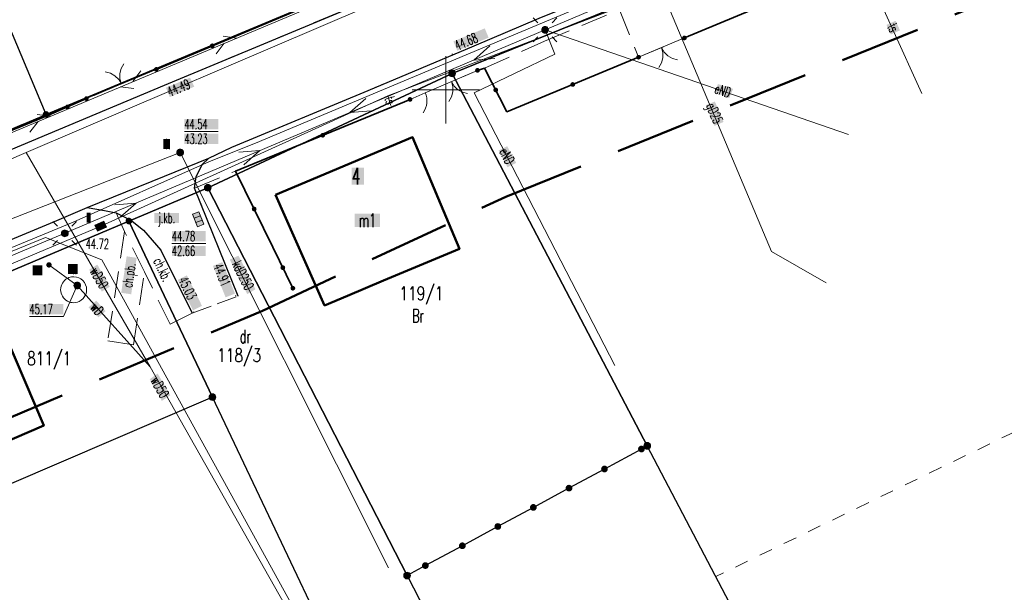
# Model space of a CAD drawing. Header units: millimetres. Extents: x 5507581 to 5508583, y 5765457 to 5766184.
# Tile 17 of 59: x 5507918 to 5507992, y 5765663 to 5765705. Entities that reach past the tile are written whole.
import ezdxf
from ezdxf.enums import TextEntityAlignment as Align

# ---------------------------------------------------------------- set-up
doc = ezdxf.new("R2010")
doc.units = ezdxf.units.MM
for name, pattern in [('PRZER1-1', [2, 1, -1]), ('PRZER2-1', [3, 2, -1]), ('PRZER3-1', [2, 1.5, -0.5]), ('Przerywana 42 __ __ __ __ __ __ __ __ __ __', [3, 2, -1])]:
    doc.linetypes.add(name, pattern=pattern)
doc.layers.get('0').update_dxf_attribs({"lineweight": 18})
for name, color, linetype, lineweight in [('EGDE', 122, 'Continuous', 18), ('EGDE_O', 7, 'Continuous', 18), ('EGPG', 7, 'Continuous', 18), ('GEPADR_O', 7, 'Continuous', 18), ('GUPPRZ_O', 7, 'Continuous', 18), ('OTBU', 7, 'Continuous', 50), ('OTBU_O', 7, 'Continuous', 50), ('OTKC', 7, 'Continuous', 30), ('OTKC_O', 7, 'Continuous', 18), ('OTKJ', 7, 'Continuous', 30), ('OTKJ_O', 7, 'Continuous', 18), ('OTKK', 7, 'Continuous', 30), ('OTOB', 7, 'Continuous', 18), ('OTOF', 7, 'Continuous', 18), ('OTOO', 7, 'Continuous', 35), ('OTRS', 7, 'Continuous', 13), ('OTRS_O', 7, 'Continuous', 13), ('Ramka sekcyjna', 7, 'Continuous', 18), ('SUEO', 7, 'Continuous', 18), ('SUPK', 7, 'Continuous', 18), ('SUPW', 7, 'Continuous', 18), ('SUPW_O', 7, 'Continuous', 18), ('ZAKRES', 24, 'Przerywana 42 __ __ __ __ __ __ __ __ __ __', 50)]:
    doc.layers.add(name, color=color, linetype=linetype, lineweight=lineweight)
for name, color, linetype, lineweight, true_color in [('EGKK', 7, 'Continuous', 18, 0x24bc24), ('EGUG', 7, 'Continuous', 18, 0x008000), ('EGUG_O', 7, 'Continuous', 18, 0x008000), ('SUEP', 1, 'Continuous', 18, 0xff0000), ('SUEP_O', 1, 'Continuous', 18, 0xff0000), ('SUGP', 7, 'Continuous', 18, 0xbfbf00), ('SUGP_O', 7, 'Continuous', 18, 0xbfbf00), ('SUKK', 7, 'Continuous', 18, 0x803300), ('SUKP', 7, 'Continuous', 18, 0x803300), ('SUKP_O', 7, 'Continuous', 18, 0x803300), ('SUKS', 7, 'Continuous', 18, 0x803300), ('SUKS_O', 7, 'Continuous', 18, 0x803300), ('SUTP', 7, 'Continuous', 18, 0xff9100), ('SUTP_O', 7, 'Continuous', 18, 0xff9100), ('SUWP', 5, 'Continuous', 18, 0x0000ff), ('SUWP_O', 5, 'Continuous', 18, 0x0000ff), ('SUWW', 5, 'Continuous', 18, 0x0000ff), ('SUWW_O', 5, 'Continuous', 18, 0x0000ff)]:
    doc.layers.add(name, color=color, linetype=linetype, lineweight=lineweight, true_color=true_color)
doc.styles.add('opisy', font='romans.shx', dxfattribs={"width": 0.6})

# ---------------------------------------------------------------- blocks, each defined once
blk = doc.blocks.new('D_GSPWPS1')
blk.add_hatch(color=0).paths.add_polyline_path([(-0.045, 0), (-0.043467, -0.011647), (-0.038971, -0.0225), (-0.03182, -0.03182), (-0.0225, -0.038971), (-0.011647, -0.043467), (0, -0.045), (0.011647, -0.043467), (0.0225, -0.038971), (0.03182, -0.03182), (0.038971, -0.0225), (0.043467, -0.011647), (0.045, 0), (0.043467, 0.011647), (0.038971, 0.0225), (0.03182, 0.03182), (0.0225, 0.038971), (0.011647, 0.043467), (0, 0.045), (-0.011647, 0.043467), (-0.0225, 0.038971), (-0.03182, 0.03182), (-0.038971, 0.0225), (-0.043467, 0.011647)])
blk = doc.blocks.new('D_SUEP1')
at = {"color": 0}
blk.add_lwpolyline([(-0.75, -0.5), (0.75, 0), (-0.75, 0.5)], dxfattribs=at)
blk = doc.blocks.new('D_SUTP1')
at = {"color": 0}
for points in [[(-0.0675, 0), (-0.9325, -0.5)], [(0.9325, 0), (0.0675, 0.5)]]:
    blk.add_lwpolyline(points, dxfattribs=at)
blk = doc.blocks.new('D_GUPELA2')
blk.add_hatch(color=0).paths.add_polyline_path([(-0.001087, 0.044987), (0.011881, 0.043403), (0.021281, 0.03965), (0.030065, 0.033482), (0.038133, 0.023893), (0.043117, 0.012881), (0.044986, 0.001113), (0.044323, -0.007777), (0.040557, -0.019497), (0.033417, -0.030138), (0.024849, -0.037517), (0.013788, -0.042836), (0.002013, -0.044955), (-0.00982, -0.043916), (-0.020466, -0.040077), (-0.029541, -0.033946), (-0.036867, -0.025804), (-0.04187, -0.01649), (-0.04461, -0.005909), (-0.044532, 0.006476), (-0.041285, 0.017903), (-0.034764, 0.028574), (-0.024479, 0.03776), (-0.013449, 0.042943)])
at = {"color": 0}
for points in [[(-0.883883, 0.883883), (-0.53033, 0.53033)], [(0.883883, 0.883883), (0.53033, 0.53033)], [(-0.883883, -0.883883), (-0.53033, -0.53033)], [(0.883883, -0.883883), (0.53033, -0.53033)]]:
    blk.add_lwpolyline(points, dxfattribs=at)
blk = doc.blocks.new('D_GUPKSD1_1')
at = {"true_color": 0xffffff}
blk.add_hatch(color=7, dxfattribs=at).paths.add_polyline_path([(-0.25, 0), (-0.241481, -0.064705), (-0.216506, -0.125), (-0.176777, -0.176777), (-0.125, -0.216506), (-0.064705, -0.241481), (0, -0.25), (0.064705, -0.241481), (0.125, -0.216506), (0.176777, -0.176777), (0.216506, -0.125), (0.241481, -0.064705), (0.25, 0), (0.241481, 0.064705), (0.216506, 0.125), (0.176777, 0.176777), (0.125, 0.216506), (0.064705, 0.241481), (0, 0.25), (-0.064705, 0.241481), (-0.125, 0.216506), (-0.176777, 0.176777), (-0.216506, 0.125), (-0.241481, 0.064705)])
at = {"color": 0}
blk.add_lwpolyline([(0, 0.25), (0.064705, 0.241481), (0.125, 0.216506), (0.176777, 0.176777), (0.216506, 0.125), (0.241481, 0.064705), (0.25, 0), (0.241481, -0.064705), (0.216506, -0.125), (0.176777, -0.176777), (0.125, -0.216506), (0.064705, -0.241481), (0, -0.25), (-0.064705, -0.241481), (-0.125, -0.216506), (-0.176777, -0.176777), (-0.216506, -0.125), (-0.241481, -0.064705), (-0.25, 0), (-0.241481, 0.064705), (-0.216506, 0.125), (-0.176777, 0.176777), (-0.125, 0.216506), (-0.064705, 0.241481)], close=True, dxfattribs=at)
blk = doc.blocks.new('D_GUPKKS1')
at = {"true_color": 0xffffff}
blk.add_hatch(color=7, dxfattribs=at).paths.add_polyline_path([(-0.5, 0.25), (-0.5, -0.25), (0.5, -0.25), (0.5, 0.25)])
at = {"color": 0}
blk.add_lwpolyline([(0.5, -0.25), (-0.5, -0.25), (-0.5, 0.25), (0.5, 0.25)], close=True, dxfattribs=at)
for points in [[(-0.175, -0.25), (-0.175, 0.25)], [(0.175, -0.25), (0.175, 0.25)]]:
    blk.add_lwpolyline(points, dxfattribs=at)
blk = doc.blocks.new('D_GUPWZA1')
blk.add_hatch(color=0).paths.add_polyline_path([(-0.2, 0), (-0.193185, -0.051764), (-0.173205, -0.1), (-0.141421, -0.141421), (-0.1, -0.173205), (-0.051764, -0.193185), (0, -0.2), (0.051764, -0.193185), (0.1, -0.173205), (0.141421, -0.141421), (0.173205, -0.1), (0.193185, -0.051764), (0.2, 0), (0.193185, 0.051764), (0.173205, 0.1), (0.141421, 0.141421), (0.1, 0.173205), (0.051764, 0.193185), (0, 0.2), (-0.051764, 0.193185), (-0.1, 0.173205), (-0.141421, 0.141421), (-0.173205, 0.1), (-0.193185, 0.051764)])
blk = doc.blocks.new('D_GUPELA1')
at = {"true_color": 0xffffff}
blk.add_hatch(color=7, dxfattribs=at).paths.add_polyline_path([(-0.25, 0), (-0.241481, -0.064705), (-0.216506, -0.125), (-0.176777, -0.176777), (-0.125, -0.216506), (-0.064705, -0.241481), (0, -0.25), (0.064705, -0.241481), (0.125, -0.216506), (0.176777, -0.176777), (0.216506, -0.125), (0.241481, -0.064705), (0.25, 0), (0.241481, 0.064705), (0.216506, 0.125), (0.176777, 0.176777), (0.125, 0.216506), (0.064705, 0.241481), (0, 0.25), (-0.064705, 0.241481), (-0.125, 0.216506), (-0.176777, 0.176777), (-0.216506, 0.125), (-0.241481, 0.064705)])
at = {"color": 0}
blk.add_lwpolyline([(0, 0.25), (0.064705, 0.241481), (0.125, 0.216506), (0.176777, 0.176777), (0.216506, 0.125), (0.241481, 0.064705), (0.25, 0), (0.241481, -0.064705), (0.216506, -0.125), (0.176777, -0.176777), (0.125, -0.216506), (0.064705, -0.241481), (0, -0.25), (-0.064705, -0.241481), (-0.125, -0.216506), (-0.176777, -0.176777), (-0.216506, -0.125), (-0.241481, -0.064705), (-0.25, 0), (-0.241481, 0.064705), (-0.216506, 0.125), (-0.176777, 0.176777), (-0.125, 0.216506), (-0.064705, 0.241481)], close=True, dxfattribs=at)
blk = doc.blocks.new('D_GUPIWZ1_1')
at = {"true_color": 0xffffff}
blk.add_hatch(color=7, dxfattribs=at).paths.add_polyline_path([(-0.25, 0), (-0.241481, -0.064705), (-0.216506, -0.125), (-0.176777, -0.176777), (-0.125, -0.216506), (-0.064705, -0.241481), (0, -0.25), (0.064705, -0.241481), (0.125, -0.216506), (0.176777, -0.176777), (0.216506, -0.125), (0.241481, -0.064705), (0.25, 0), (0.241481, 0.064705), (0.216506, 0.125), (0.176777, 0.176777), (0.125, 0.216506), (0.064705, 0.241481), (0, 0.25), (-0.064705, 0.241481), (-0.125, 0.216506), (-0.176777, 0.176777), (-0.216506, 0.125), (-0.241481, 0.064705)])
at = {"color": 0}
blk.add_lwpolyline([(0, 0.25), (0.064705, 0.241481), (0.125, 0.216506), (0.176777, 0.176777), (0.216506, 0.125), (0.241481, 0.064705), (0.25, 0), (0.241481, -0.064705), (0.216506, -0.125), (0.176777, -0.176777), (0.125, -0.216506), (0.064705, -0.241481), (0, -0.25), (-0.064705, -0.241481), (-0.125, -0.216506), (-0.176777, -0.176777), (-0.216506, -0.125), (-0.241481, -0.064705), (-0.25, 0), (-0.241481, 0.064705), (-0.216506, 0.125), (-0.176777, 0.176777), (-0.125, 0.216506), (-0.064705, 0.241481)], close=True, dxfattribs=at)
blk = doc.blocks.new('D_GUPIWZ1_3')
at = {"true_color": 0xffffff}
blk.add_hatch(color=7, dxfattribs=at).paths.add_polyline_path([(0.375, 0.25), (-0.375, 0.25), (-0.375, -0.25), (0.375, -0.25)])
at = {"color": 0}
blk.add_lwpolyline([(0.375, -0.25), (-0.375, -0.25), (-0.375, 0.25), (0.375, 0.25)], close=True, dxfattribs=at)
blk = doc.blocks.new('D_KOLO')
blk.add_hatch(color=0).paths.add_polyline_path([(-0.175, 0), (-0.169037, -0.045293), (-0.151554, -0.0875), (-0.123744, -0.123744), (-0.0875, -0.151554), (-0.045293, -0.169037), (0, -0.175), (0.045293, -0.169037), (0.0875, -0.151554), (0.123744, -0.123744), (0.151554, -0.0875), (0.169037, -0.045293), (0.175, 0), (0.169037, 0.045293), (0.151554, 0.0875), (0.123744, 0.123744), (0.0875, 0.151554), (0.045293, 0.169037), (0, 0.175), (-0.045293, 0.169037), (-0.0875, 0.151554), (-0.123744, 0.123744), (-0.151554, 0.0875), (-0.169037, 0.045293)])
blk = doc.blocks.new('D_GSLKOG1')
blk.add_hatch(color=0).paths.add_polyline_path([(-0.175, 0), (-0.169037, -0.045293), (-0.151554, -0.0875), (-0.123744, -0.123744), (-0.0875, -0.151554), (-0.045293, -0.169037), (0, -0.175), (0.045293, -0.169037), (0.0875, -0.151554), (0.123744, -0.123744), (0.151554, -0.0875), (0.169037, -0.045293), (0.175, 0), (0.169037, 0.045293), (0.151554, 0.0875), (0.123744, 0.123744), (0.0875, 0.151554), (0.045293, 0.169037), (0, 0.175), (-0.045293, 0.169037), (-0.0875, 0.151554), (-0.123744, 0.123744), (-0.151554, 0.0875), (-0.169037, 0.045293)])
blk = doc.blocks.new('D_GSLKBR1')
at = {"color": 0}
for points in [[(1.299038, 0.75), (1.06066, 0.43934), (0.75, 0.200962), (0.388229, 0.051111), (0, 0)], [(0, 0), (0.388229, -0.051111), (0.75, -0.200962), (1.06066, -0.43934), (1.299038, -0.75)]]:
    blk.add_lwpolyline(points, dxfattribs=at)
blk = doc.blocks.new('D_GSLKFU1')
at = {"color": 0}
blk.add_lwpolyline([(0, 0), (-0.012833, -0.195789), (-0.051111, -0.388229), (-0.114181, -0.574025), (-0.200962, -0.75), (-0.30997, -0.913142), (-0.43934, -1.06066), (-0.586858, -1.19003), (-0.75, -1.299038)], dxfattribs=at)
blk = doc.blocks.new('D_GEPPGD1_1')
at = {"true_color": 0xffffff}
blk.add_hatch(color=7, dxfattribs=at).paths.add_polyline_path([(0, -0.25), (0.077254, -0.237764), (0.146946, -0.202254), (0.202254, -0.146946), (0.237764, -0.077254), (0.25, 0), (0.237764, 0.077254), (0.202254, 0.146946), (0.146946, 0.202254), (0.077254, 0.237764), (0, 0.25), (-0.077254, 0.237764), (-0.146946, 0.202254), (-0.202254, 0.146946), (-0.237764, 0.077254), (-0.25, 0), (-0.237764, -0.077254), (-0.202254, -0.146946), (-0.146946, -0.202254), (-0.077254, -0.237764)])
at = {"color": 0}
blk.add_lwpolyline([(0, 0.25), (0.077254, 0.237764), (0.146946, 0.202254), (0.202254, 0.146946), (0.237764, 0.077254), (0.25, 0), (0.237764, -0.077254), (0.202254, -0.146946), (0.146946, -0.202254), (0.077254, -0.237764), (0, -0.25), (-0.077254, -0.237764), (-0.146946, -0.202254), (-0.202254, -0.146946), (-0.237764, -0.077254), (-0.25, 0), (-0.237764, 0.077254), (-0.202254, 0.146946), (-0.146946, 0.202254), (-0.077254, 0.237764)], close=True, dxfattribs=at)
blk = doc.blocks.new('D_GEPPGD1_2')
at = {"true_color": 0xffffff}
blk.add_hatch(color=7, dxfattribs=at).paths.add_polyline_path([(0, -0.25), (0.077254, -0.237764), (0.146946, -0.202254), (0.202254, -0.146946), (0.237764, -0.077254), (0.25, 0), (0.237764, 0.077254), (0.202254, 0.146946), (0.146946, 0.202254), (0.077254, 0.237764), (0, 0.25), (-0.077254, 0.237764), (-0.146946, 0.202254), (-0.202254, 0.146946), (-0.237764, 0.077254), (-0.25, 0), (-0.237764, -0.077254), (-0.202254, -0.146946), (-0.146946, -0.202254), (-0.077254, -0.237764)])
blk.add_hatch(color=0).paths.add_polyline_path([(0, -0.045), (0.013906, -0.042798), (0.02645, -0.036406), (0.036406, -0.02645), (0.042798, -0.013906), (0.045, 0), (0.042798, 0.013906), (0.036406, 0.02645), (0.02645, 0.036406), (0.013906, 0.042798), (0, 0.045), (-0.013906, 0.042798), (-0.02645, 0.036406), (-0.036406, 0.02645), (-0.042798, 0.013906), (-0.045, 0), (-0.042798, -0.013906), (-0.036406, -0.02645), (-0.02645, -0.036406), (-0.013906, -0.042798)])

msp = doc.modelspace()

# ---------------------------------------------------------------- hatches: boundary and pattern name
at = {"layer": 'GEPADR_O', "true_color": 0xffffff}
msp.add_hatch(color=7, dxfattribs=at).paths.add_polyline_path([(5507943.009, 5765692.964), (5507943.009, 5765694.214), (5507943.929, 5765694.214), (5507943.929, 5765692.964)], flags=0)
at = {"layer": 'GUPPRZ_O', "true_color": 0xffffff}
for points in [[(5507930.566, 5765697.079), (5507930.566, 5765697.829), (5507933.086, 5765697.829), (5507933.086, 5765697.079)], [(5507930.566, 5765695.984), (5507930.566, 5765696.734), (5507933.086, 5765696.734), (5507933.086, 5765695.984)], [(5507929.639, 5765688.75), (5507929.639, 5765689.5), (5507932.159, 5765689.5), (5507932.159, 5765688.75)], [(5507929.639, 5765687.655), (5507929.639, 5765688.405), (5507932.159, 5765688.405), (5507932.159, 5765687.655)], [(5507919.055, 5765683.331), (5507919.055, 5765684.081), (5507921.575, 5765684.081), (5507921.575, 5765683.331)]]:
    msp.add_hatch(color=7, dxfattribs=at).paths.add_polyline_path(points, flags=0)
at = {"layer": 'OTBU_O', "true_color": 0xffffff}
msp.add_hatch(color=7, dxfattribs=at).paths.add_polyline_path([(5507943.23, 5765689.805), (5507943.23, 5765690.805), (5507945.11, 5765690.805), (5507945.11, 5765689.805)], flags=0)
at = {"layer": 'OTKC_O', "true_color": 0xffffff}
msp.add_hatch(color=7, dxfattribs=at).paths.add_polyline_path([(5507925.876, 5765684.921), (5507926.28, 5765687.631), (5507927.021, 5765687.52), (5507926.618, 5765684.81)], flags=0)
at = {"layer": 'OTKJ_O', "true_color": 0xffffff}
msp.add_hatch(color=7, dxfattribs=at).paths.add_polyline_path([(5507928.345, 5765690.105), (5507928.345, 5765690.855), (5507930.165, 5765690.855), (5507930.165, 5765690.105)], flags=0)
at = {"layer": 'OTRS_O', "true_color": 0xffffff}
for points in [[(5507950.564, 5765703.602), (5507952.89, 5765704.572), (5507953.179, 5765703.88), (5507950.853, 5765702.91)], [(5507932.694, 5765686.919), (5507933.39, 5765687.199), (5507934.33, 5765684.861), (5507933.634, 5765684.581)], [(5507930.085, 5765685.876), (5507930.756, 5765686.209), (5507931.877, 5765683.953), (5507931.206, 5765683.619)]]:
    msp.add_hatch(color=7, dxfattribs=at).paths.add_polyline_path(points, flags=0)
msp.add_hatch(color=7, dxfattribs=at).paths.add_polyline_path([(5507929.199, 5765700.159), (5507930.989, 5765700.908), (5507931.307, 5765700.238), (5507929.49, 5765699.468)])
at = {"layer": 'SUEP_O', "true_color": 0xffffff}
for points in [[(5507970.022, 5765699.807), (5507970.218, 5765700.436), (5507971.347, 5765700.076), (5507971.057, 5765699.39)], [(5507953.919, 5765695.492), (5507954.557, 5765695.814), (5507955.22, 5765694.574), (5507954.578, 5765694.25)]]:
    msp.add_hatch(color=7, dxfattribs=at).paths.add_polyline_path(points)
at = {"layer": 'SUGP_O', "true_color": 0xffffff}
msp.add_hatch(color=7, dxfattribs=at).paths.add_polyline_path([(5507969.318, 5765698.858), (5507969.992, 5765699.134), (5507970.634, 5765697.616), (5507969.964, 5765697.325)])
at = {"layer": 'SUKP_O', "true_color": 0xffffff}
msp.add_hatch(color=7, dxfattribs=at).paths.add_polyline_path([(5507933.948, 5765687.387), (5507934.596, 5765687.678), (5507935.858, 5765685.182), (5507935.233, 5765684.824)])
at = {"layer": 'SUKS_O', "true_color": 0xffffff}
msp.add_hatch(color=7, dxfattribs=at).paths.add_polyline_path([(5507929, 5765695.6), (5507929, 5765696.35), (5507929.5, 5765696.35), (5507929.5, 5765695.6)], flags=0)
at = {"layer": 'SUPW_O', "true_color": 0xffffff}
for points in [[(5507923.32, 5765690.12), (5507923.32, 5765690.87), (5507923.6, 5765690.87), (5507923.6, 5765690.12)], [(5507921.928, 5765686.311), (5507921.928, 5765687.061), (5507922.628, 5765687.061), (5507922.628, 5765686.311)]]:
    msp.add_hatch(color=7, dxfattribs=at).paths.add_polyline_path(points, flags=0)
at = {"layer": 'SUTP_O', "true_color": 0xffffff}
msp.add_hatch(color=7, dxfattribs=at).paths.add_polyline_path([(5507982.742, 5765704.824), (5507983.425, 5765705.134), (5507983.747, 5765704.424), (5507983.064, 5765704.114)], flags=0)
at = {"layer": 'SUWP_O', "true_color": 0xffffff}
for points in [[(5507923.494, 5765686.641), (5507924.099, 5765687.012), (5507925.022, 5765685.369), (5507924.438, 5765685.009)], [(5507923.446, 5765683.839), (5507924.03, 5765684.334), (5507924.712, 5765683.558), (5507924.181, 5765683.095)], [(5507928, 5765678.504), (5507928.579, 5765678.925), (5507929.524, 5765677.312), (5507928.896, 5765676.887)]]:
    msp.add_hatch(color=7, dxfattribs=at).paths.add_polyline_path(points)
at = {"layer": 'SUWW_O', "true_color": 0xffffff}
msp.add_hatch(color=7, dxfattribs=at).paths.add_polyline_path([(5507919.301, 5765686.221), (5507919.301, 5765686.971), (5507920.001, 5765686.971), (5507920.001, 5765686.221)], flags=0)

# ---------------------------------------------------------------- linework, layer by layer
at = {"layer": 'EGDE', "linetype": 'Continuous', "lineweight": 30}
for points in [[(5507920.29, 5765698.171), (5507896.949, 5765753.873), (5507870.401, 5765824.223), (5507860.559, 5765844.203), (5507818.51, 5765932.054), (5507862.036, 5765931.502), (5507931.255, 5765765.088), (5507933.607, 5765757.537), (5507944.022, 5765734.096), (5507945.598, 5765730.381), (5507948.881, 5765722.537), (5507952.223, 5765714.589), (5507953.412, 5765712.005)], [(5507896.829, 5765688.31), (5507920.29, 5765698.171), (5507896.949, 5765753.873), (5507873.173, 5765744.089)], [(5507950.459, 5765701.224), (5508006.216, 5765723.86), (5508041.603, 5765650.4), (5507991.509, 5765622.922), (5507964.969, 5765673.549)], [(5507932.308, 5765692.725), (5507950.459, 5765701.224), (5507964.969, 5765673.549), (5507964.534, 5765673.309), (5507961.787, 5765671.825), (5507959.149, 5765670.404), (5507956.501, 5765668.973), (5507953.863, 5765667.552), (5507951.225, 5765666.121), (5507948.478, 5765664.648), (5507947.115, 5765663.906)], [(5507926.444, 5765690.25), (5507932.308, 5765692.725), (5507947.115, 5765663.906), (5507973.585, 5765612.408), (5507967.78, 5765609.49), (5507961.404, 5765619.25), (5507957.231, 5765617.144), (5507955.763, 5765620.111), (5507944.181, 5765643.563), (5507945.756, 5765644.219), (5507946.106, 5765648.168), (5507946.163, 5765648.72), (5507932.656, 5765677.168)], [(5507904.381, 5765680.911), (5507926.444, 5765690.25), (5507932.656, 5765677.168), (5507910.151, 5765667.499)], [(5507864.657, 5765613.049), (5507946.106, 5765648.168), (5507946.163, 5765648.72), (5507932.656, 5765677.168), (5507910.151, 5765667.499), (5507904.381, 5765680.911), (5507857.75, 5765661.185), (5507864.64, 5765644.699), (5507852.949, 5765639.809), (5507856.961, 5765630.648), (5507870.213, 5765637.674), (5507871.615, 5765635.026), (5507858.164, 5765627.895)]]:
    msp.add_lwpolyline(points, close=True, dxfattribs=at)
msp.add_lwpolyline([(5508006.216, 5765723.86), (5507950.459, 5765701.224), (5507932.308, 5765692.725), (5507926.444, 5765690.25), (5507904.381, 5765680.911), (5507857.75, 5765661.185), (5507845.802, 5765656.13), (5507831.434, 5765650.189), (5507806.147, 5765639.736), (5507776.821, 5765621.728), (5507773.339, 5765619.588), (5507751.074, 5765598.621), (5507727.712, 5765612.759), (5507750.549, 5765623.636), (5507802.937, 5765650.145), (5507875.29, 5765681.864), (5507888.776, 5765687.465), (5507896.829, 5765688.31), (5507920.29, 5765698.171), (5507953.412, 5765712.005), (5507964.696, 5765716.775), (5507980.678, 5765723.444), (5507991.241, 5765727.818), (5508001.486, 5765732.084)], dxfattribs=at)
at = {"layer": 'EGKK', "color": 82, "linetype": 'PRZER3-1', "lineweight": 18, "true_color": 0x24bc24}
for points in [[(5507873.173, 5765744.089), (5507896.829, 5765688.31), (5507920.29, 5765698.171), (5507953.412, 5765712.005), (5507964.696, 5765716.775), (5507980.678, 5765723.444), (5507991.241, 5765727.818), (5508001.486, 5765732.084), (5508009.037, 5765735.198), (5508014.972, 5765737.665), (5508029.622, 5765743.973), (5508052.25, 5765753.495), (5508079.871, 5765765.153), (5508053.421, 5765823.446), (5508026.925, 5765812.371), (5508004.695, 5765802.381), (5507989.613, 5765796.951), (5507983.713, 5765795.051), (5507930.115, 5765767.827), (5507896.949, 5765753.873)], [(5507932.308, 5765692.725), (5507950.459, 5765701.224), (5507964.969, 5765673.549), (5507964.534, 5765673.309), (5507961.787, 5765671.825), (5507959.149, 5765670.404), (5507956.501, 5765668.973), (5507953.863, 5765667.552), (5507951.225, 5765666.121), (5507948.478, 5765664.648), (5507947.115, 5765663.906)]]:
    msp.add_lwpolyline(points, close=True, dxfattribs=at)
at = {"layer": 'EGUG', "color": 96, "linetype": 'PRZER1-1', "lineweight": 18, "true_color": 0x008000}
for points in [[(5507873.173, 5765744.089), (5507896.829, 5765688.31), (5507920.29, 5765698.171), (5507953.412, 5765712.005), (5507964.696, 5765716.775), (5507980.678, 5765723.444), (5507991.241, 5765727.818), (5508001.486, 5765732.084), (5508009.037, 5765735.198), (5508014.972, 5765737.665), (5508029.622, 5765743.973), (5508052.25, 5765753.495), (5508079.871, 5765765.153), (5508053.421, 5765823.446), (5508026.925, 5765812.371), (5508004.695, 5765802.381), (5507989.613, 5765796.951), (5507983.713, 5765795.051), (5507930.115, 5765767.827), (5507896.949, 5765753.873)], [(5507950.459, 5765701.224), (5508006.216, 5765723.86), (5508022.821, 5765689.389), (5507970.061, 5765663.836), (5507964.969, 5765673.549)], [(5507932.308, 5765692.725), (5507950.459, 5765701.224), (5507964.969, 5765673.549), (5507964.534, 5765673.309), (5507961.787, 5765671.825), (5507959.149, 5765670.404), (5507956.501, 5765668.973), (5507953.863, 5765667.552), (5507951.225, 5765666.121), (5507948.478, 5765664.648), (5507947.115, 5765663.906)], [(5507926.444, 5765690.25), (5507932.308, 5765692.725), (5507947.115, 5765663.906), (5507973.585, 5765612.408), (5507967.78, 5765609.49), (5507961.404, 5765619.25), (5507957.231, 5765617.144), (5507955.763, 5765620.111), (5507944.181, 5765643.563), (5507945.756, 5765644.219), (5507946.106, 5765648.168), (5507946.163, 5765648.72), (5507932.656, 5765677.168)], [(5507904.381, 5765680.911), (5507926.444, 5765690.25), (5507932.656, 5765677.168), (5507910.151, 5765667.499)]]:
    msp.add_lwpolyline(points, close=True, dxfattribs=at)
for points in [[(5508006.216, 5765723.86), (5507950.459, 5765701.224), (5507932.308, 5765692.725), (5507926.444, 5765690.25), (5507904.381, 5765680.911), (5507857.75, 5765661.185), (5507845.802, 5765656.13), (5507831.434, 5765650.189), (5507806.147, 5765639.736), (5507776.821, 5765621.728), (5507773.339, 5765619.588), (5507751.074, 5765598.621), (5507727.712, 5765612.759), (5507750.549, 5765623.636), (5507802.937, 5765650.145), (5507875.29, 5765681.864), (5507888.776, 5765687.465), (5507896.829, 5765688.31), (5507920.29, 5765698.171), (5507953.412, 5765712.005), (5507964.696, 5765716.775), (5507980.678, 5765723.444), (5507991.241, 5765727.818), (5508001.486, 5765732.084)], [(5507991.75, 5765566.94), (5507990.05, 5765569.95), (5507975.53, 5765595.73), (5507967.78, 5765609.49), (5507961.404, 5765619.25), (5507957.231, 5765617.144), (5507955.763, 5765620.111), (5507944.181, 5765643.563), (5507945.756, 5765644.219), (5507946.106, 5765648.168), (5507946.163, 5765648.72), (5507932.656, 5765677.168), (5507910.151, 5765667.499), (5507904.381, 5765680.911), (5507857.75, 5765661.185)]]:
    msp.add_lwpolyline(points, dxfattribs=at)
at = {"layer": 'GUPPRZ_O', "color": 36, "linetype": 'Continuous', "lineweight": 13, "true_color": 0x803300, "flags": 128}
for points in [[(5507930.566, 5765696.906), (5507933.086, 5765696.906)], [(5507929.639, 5765688.578), (5507932.159, 5765688.578)]]:
    msp.add_lwpolyline(points, dxfattribs=at)
at = {"layer": 'GUPPRZ_O', "color": 5, "linetype": 'Continuous', "lineweight": 13, "true_color": 0x0000ff, "flags": 128}
msp.add_lwpolyline([(5507922.61, 5765685.46), (5507921.575, 5765683.159), (5507919.055, 5765683.159)], dxfattribs=at)
at = {"layer": 'OTBU', "color": 7, "linetype": 'Continuous', "lineweight": 50}
for points in [[(5507937.332, 5765692.21), (5507947.527, 5765696.485), (5507951.008, 5765688.183), (5507945.371, 5765685.823), (5507942.696, 5765684.701), (5507940.992, 5765683.982)], [(5507910.914, 5765680.881), (5507916.57, 5765683.311), (5507920.121, 5765675.05), (5507914.475, 5765672.62)]]:
    msp.add_lwpolyline(points, close=True, dxfattribs=at)
at = {"layer": 'OTKC', "color": 7, "linetype": 'PRZER2-1', "lineweight": 18}
for points in [[(5507995.83, 5765729.51), (5507990.61, 5765727.39), (5507982.82, 5765724.15), (5507982.73, 5765724.29), (5507978.44, 5765722.51), (5507978.49, 5765722.34), (5507964.69, 5765716.6), (5507964.62, 5765716.74), (5507959.9, 5765714.75), (5507959.91, 5765714.59), (5507944.9, 5765708.35), (5507944.85, 5765708.43), (5507928.48, 5765701.52), (5507923.29, 5765699.35), (5507920.47, 5765698.11), (5507910.1, 5765693.86), (5507908.88, 5765693.33), (5507896.55, 5765688.13), (5507896.35, 5765688.26), (5507889.83, 5765686.52), (5507872.94, 5765679.42), (5507873.33, 5765678.44), (5507861.58, 5765673.48)], [(5507862.61, 5765672.51), (5507873.88, 5765677.29), (5507897.57, 5765687.16), (5507910.58, 5765692.59), (5507929.1, 5765700.35), (5507945.35, 5765707.13), (5507965.18, 5765715.4), (5507983.24, 5765722.91), (5507991.12, 5765726.17), (5507996.1, 5765728.3)], [(5507993.55, 5765720.6), (5507986.07, 5765717.53), (5507977.82, 5765714.07), (5507962.2, 5765707.49), (5507956.94, 5765705.32), (5507952.11, 5765703.27), (5507944.22, 5765699.96), (5507934.1, 5765695.73), (5507932.38, 5765694.93), (5507931.9, 5765694.45), (5507931.44, 5765693.53), (5507931.33, 5765692.7), (5507934.37, 5765693.97), (5507947.34, 5765699.29), (5507948.47, 5765699.79), (5507952.35, 5765701.45), (5507952.88, 5765701.61), (5507957.33, 5765703.62), (5507962.9, 5765705.95), (5507964.32, 5765702.43), (5507967.73, 5765703.86), (5507992.51, 5765714.17)]]:
    msp.add_lwpolyline(points, dxfattribs=at)
for points in [[(5507929.51, 5765682.58), (5507927.6, 5765686.48), (5507926.12, 5765689.48), (5507925.51, 5765690.86), (5507926.09, 5765690.56), (5507926.56, 5765690.35), (5507927.54, 5765689.57), (5507928.82, 5765688.08), (5507931.14, 5765683.41)], [(5507926.12, 5765689.48), (5507924.88, 5765681.34), (5507926.79, 5765681.05), (5507927.6, 5765686.48)]]:
    msp.add_lwpolyline(points, close=True, dxfattribs=at)
at = {"layer": 'OTKJ', "color": 7, "linetype": 'PRZER3-1', "lineweight": 18}
for points in [[(5507853.7, 5765668.76), (5507862.61, 5765672.51), (5507873.88, 5765677.29), (5507897.57, 5765687.16), (5507910.58, 5765692.59), (5507929.1, 5765700.35), (5507945.35, 5765707.13), (5507965.18, 5765715.4), (5507983.24, 5765722.91), (5507991.12, 5765726.17), (5507996.1, 5765728.3), (5508025.34, 5765740.56), (5508061.02, 5765755.46), (5508079.48, 5765763.19), (5508079.84, 5765763.41), (5508080.08, 5765763.86), (5508080.12, 5765764.73), (5508080.08, 5765765.18), (5508080.94, 5765766.8)], [(5507993.55, 5765720.6), (5507986.07, 5765717.53), (5507977.82, 5765714.07), (5507962.2, 5765707.49), (5507956.94, 5765705.32), (5507952.11, 5765703.27), (5507944.22, 5765699.96), (5507934.1, 5765695.73), (5507932.38, 5765694.93), (5507929.1, 5765693.58), (5507923.35, 5765691.26), (5507920.91, 5765690.21), (5507895.51, 5765679.63), (5507882.75, 5765674.29), (5507863.96, 5765666.42), (5507862.54, 5765665.81), (5507854.46, 5765662.43), (5507844.14, 5765658.06)]]:
    msp.add_lwpolyline(points, dxfattribs=at)
msp.add_lwpolyline([(5507923.35, 5765691.26), (5507924.64, 5765691.03), (5507925.51, 5765690.86), (5507926.09, 5765690.56), (5507926.56, 5765690.35), (5507927.54, 5765689.57), (5507928.82, 5765688.08), (5507931.14, 5765683.41), (5507934.56, 5765684.67), (5507931.33, 5765692.7), (5507931.44, 5765693.53), (5507931.9, 5765694.45), (5507932.38, 5765694.93), (5507929.1, 5765693.58)], close=True, dxfattribs=at)
at = {"layer": 'OTKK', "color": 7, "linetype": 'Continuous'}
for points in [[(5507778.02, 5765634.04), (5507782.24, 5765636.91), (5507786.96, 5765639.69), (5507791.38, 5765642.03), (5507796.34, 5765644.44), (5507800.83, 5765646.5), (5507807.49, 5765649.37), (5507823.92, 5765656.25), (5507853.7, 5765668.76), (5507862.61, 5765672.51), (5507873.88, 5765677.29), (5507897.57, 5765687.16), (5507910.58, 5765692.59), (5507929.1, 5765700.35), (5507945.35, 5765707.13), (5507965.18, 5765715.4), (5507983.24, 5765722.91), (5507991.12, 5765726.17), (5507996.1, 5765728.3)], [(5507844.14, 5765658.06), (5507854.46, 5765662.43), (5507862.54, 5765665.81), (5507863.96, 5765666.42), (5507882.75, 5765674.29), (5507895.51, 5765679.63), (5507920.91, 5765690.21), (5507923.35, 5765691.26), (5507929.1, 5765693.58), (5507932.38, 5765694.93), (5507934.1, 5765695.73), (5507944.22, 5765699.96), (5507952.11, 5765703.27), (5507956.94, 5765705.32), (5507962.2, 5765707.49), (5507977.82, 5765714.07), (5507986.07, 5765717.53), (5507993.55, 5765720.6)], [(5507934.56, 5765684.67), (5507931.33, 5765692.7), (5507931.44, 5765693.53), (5507931.9, 5765694.45), (5507932.38, 5765694.93)], [(5507923.35, 5765691.26), (5507924.64, 5765691.03), (5507925.51, 5765690.86), (5507926.09, 5765690.56), (5507926.56, 5765690.35), (5507927.54, 5765689.57), (5507928.82, 5765688.08), (5507931.14, 5765683.41)]]:
    msp.add_lwpolyline(points, dxfattribs=at)
at = {"layer": 'OTOB', "color": 7, "linetype": 'Continuous', "lineweight": 18}
for points in [[(5507964.32, 5765702.43), (5507967.73, 5765703.86)], [(5507928.48, 5765701.52), (5507923.29, 5765699.35)], [(5507948.47, 5765699.79), (5507952.35, 5765701.45)]]:
    msp.add_lwpolyline(points, dxfattribs=at)
at = {"layer": 'OTOF', "color": 7, "linetype": 'Continuous', "lineweight": 18}
msp.add_lwpolyline([(5507947.34, 5765699.29), (5507948.47, 5765699.79)], dxfattribs=at)
at = {"layer": 'OTOO', "color": 7, "linetype": 'Continuous', "lineweight": 35}
for points in [[(5507967.73, 5765703.86), (5507992.51, 5765714.17)], [(5507928.48, 5765701.52), (5507943.7, 5765707.94)], [(5507952.35, 5765701.45), (5507952.88, 5765701.61), (5507954.54, 5765698.37), (5507964.32, 5765702.43)], [(5507910.1, 5765693.86), (5507920.47, 5765698.11), (5507923.29, 5765699.35)], [(5507938.63, 5765685.26), (5507937.14, 5765688.32), (5507934.37, 5765693.97), (5507947.34, 5765699.29)]]:
    msp.add_lwpolyline(points, dxfattribs=at)
at = {"layer": 'Ramka sekcyjna', "color": 7, "linetype": 'Continuous', "lineweight": 18, "flags": 128}
for points in [[(5507950, 5765697.5), (5507950, 5765702.5)], [(5507952.5, 5765700), (5507947.5, 5765700)]]:
    msp.add_lwpolyline(points, dxfattribs=at)
at = {"layer": 'SUEP', "color": 1, "linetype": 'Continuous', "lineweight": 18, "true_color": 0xff0000}
for points in [[(5507846.17, 5765657.54), (5507883.36, 5765673.2), (5507921.68, 5765689.34), (5507957.37, 5765704.46), (5507992.79, 5765719.42), (5508014.23, 5765728.37), (5508044.62, 5765741.1), (5508066.97, 5765750.43), (5508090.8, 5765760.33)], [(5507957.37, 5765704.46), (5507958.098, 5765702.663), (5507952.114, 5765699.771), (5507962.547, 5765679.515)], [(5507957.37, 5765704.46), (5507979.917, 5765696.695)], [(5507865.55, 5765666.631), (5507920.239, 5765689.041), (5507924.444, 5765687.372), (5507939.208, 5765660.575)]]:
    msp.add_lwpolyline(points, dxfattribs=at)
at = {"layer": 'SUGP', "color": 52, "linetype": 'Continuous', "lineweight": 18, "true_color": 0xbfbf00}
for points in [[(5507992.474, 5765719.874), (5507976.148, 5765712.947), (5507970.499, 5765710.617), (5507967.301, 5765709.213), (5507957.185, 5765704.97), (5507935.853, 5765696.047), (5507932.434, 5765694.679), (5507922.294, 5765690.165), (5507908.61, 5765684.519), (5507908.204, 5765683.449), (5507907.998, 5765681.964), (5507907.523, 5765681.293), (5507884.424, 5765670.95), (5507877.026, 5765668.13), (5507875.844, 5765666.892), (5507873.795, 5765665.105), (5507873.048, 5765664.097), (5507871.222, 5765663.455)], [(5507965.58, 5765708.491), (5507974.21, 5765687.986), (5507978.265, 5765685.658)]]:
    msp.add_lwpolyline(points, dxfattribs=at)
at = {"layer": 'SUKP', "color": 36, "linetype": 'Continuous', "lineweight": 18, "true_color": 0x803300}
for points in [[(5507898.832, 5765682.994), (5507930.25, 5765695.35)], [(5507930.25, 5765695.35), (5507945.734, 5765664.473)]]:
    msp.add_lwpolyline(points, dxfattribs=at)
at = {"layer": 'SUPK', "color": 5, "linetype": 'Continuous', "lineweight": 18, "true_color": 0x0000ff}
msp.add_lwpolyline([(5507921.99, 5765686.05, -0.968002), (5507922.74, 5765684.27, -1.027668)], format="xyb", close=True, dxfattribs=at)
at = {"layer": 'SUTP', "color": 30, "linetype": 'Continuous', "lineweight": 18, "true_color": 0xff9100}
for points in [[(5507812.87, 5765654.46), (5507864.11, 5765675.47), (5507906.86, 5765692.27), (5507967.23, 5765717.62), (5508018.04, 5765738.84), (5508066.72, 5765759.3), (5508113.77, 5765778.96), (5508159.39, 5765798.12), (5508204.17, 5765816.57)], [(5508137.45, 5765779.74), (5508076.88, 5765754.2), (5508009.398, 5765726.053), (5507969.53, 5765708.7), (5507945.69, 5765699.55), (5507924.35, 5765689.87), (5507875.83, 5765669.41)], [(5507969.5, 5765708.723), (5507969.98, 5765709.15), (5507979.27, 5765712.82), (5507980.96, 5765709.46), (5507985.38, 5765699.72)], [(5507945.69, 5765699.55), (5507945.9, 5765698.84)]]:
    msp.add_lwpolyline(points, dxfattribs=at)
at = {"layer": 'SUWP', "color": 5, "linetype": 'Continuous', "lineweight": 18, "true_color": 0x0000ff}
for points in [[(5507891.596, 5765685.027), (5507891.895, 5765684.371), (5507909.815, 5765691.493), (5507918.804, 5765695.348), (5507944.3, 5765706.24), (5507963.31, 5765715.33), (5507969.02, 5765717.42), (5507996.56, 5765729.01), (5508004.49, 5765731.16), (5508012.81, 5765734.42), (5508016.68, 5765735.86), (5508029.184, 5765741.228), (5508032.277, 5765742.514), (5508043.98, 5765747.38), (5508072.778, 5765759.563), (5508089.442, 5765766.613), (5508096.69, 5765769.68), (5508107.453, 5765773.622), (5508143.018, 5765788.914), (5508159.103, 5765795.705), (5508181.23, 5765805.091)], [(5507928.015, 5765679.43), (5507918.804, 5765695.348)], [(5507920.506, 5765686.994), (5507922.61, 5765685.46), (5507928.015, 5765679.43)], [(5507928.015, 5765679.43), (5507938.757, 5765660.475)]]:
    msp.add_lwpolyline(points, dxfattribs=at)
at = {"layer": 'ZAKRES', "color": 7, "ltscale": 3}
msp.add_lwpolyline([(5507997.653, 5765741.318), (5507987.407, 5765737.052), (5507976.84, 5765732.676), (5507960.825, 5765725.993), (5507949.539, 5765721.222), (5507916.426, 5765707.392), (5507894.317, 5765698.099), (5507886.285, 5765697.256), (5507871.366, 5765691.059), (5507798.669, 5765659.191), (5507746.142, 5765632.61), (5507718.025, 5765619.218), (5507702.767, 5765600.941), (5507741.964, 5765576.467), (5507779.446, 5765611.606), (5507810.701, 5765630.801), (5507849.66, 5765646.907), (5507936.377, 5765683.591), (5507954.462, 5765692.059), (5508010.052, 5765714.628)], dxfattribs=at)

# ---------------------------------------------------------------- block references
at = {"layer": 'EGPG', "color": 7, "linetype": 'Continuous', "lineweight": 18}
for name, p in [('D_GEPPGD1_1', (5507950.459, 5765701.224)), ('D_GEPPGD1_2', (5507920.29, 5765698.171)), ('D_GEPPGD1_1', (5507932.308, 5765692.725)), ('D_GEPPGD1_2', (5507926.444, 5765690.25)), ('D_GEPPGD1_1', (5507932.656, 5765677.168)), ('D_GEPPGD1_2', (5507964.534, 5765673.309)), ('D_GEPPGD1_1', (5507964.969, 5765673.549)), ('D_GEPPGD1_2', (5507961.787, 5765671.825)), ('D_GEPPGD1_2', (5507959.149, 5765670.404)), ('D_GEPPGD1_2', (5507956.501, 5765668.973)), ('D_GEPPGD1_2', (5507953.863, 5765667.552)), ('D_GEPPGD1_2', (5507951.225, 5765666.121)), ('D_GEPPGD1_2', (5507948.478, 5765664.648)), ('D_GEPPGD1_1', (5507947.115, 5765663.906))]:
    msp.add_blockref(name, p, dxfattribs=at)
at = {"layer": 'OTOB', "color": 7, "linetype": 'Continuous', "lineweight": 18}
for p, rotation in [((5507966.025, 5765703.145), 292.7509763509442), ((5507925.885, 5765700.435), 112.6903779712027), ((5507950.41, 5765700.62), 293.1629366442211)]:
    msp.add_blockref('D_GSLKBR1', p, dxfattribs=dict(at, rotation=rotation))
at = {"layer": 'OTOF', "color": 7, "linetype": 'Continuous', "lineweight": 18, "rotation": 23.86833001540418}
msp.add_blockref('D_GSLKFU1', (5507948.47, 5765699.79), dxfattribs=at)
at = {"layer": 'OTOO', "color": 7, "linetype": 'Continuous', "lineweight": 25}
for name, p, rotation in [('D_GSLKOG1', (5507967.73, 5765703.86), 22.59030649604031), ('D_KOLO', (5507932.635, 5765703.273), 22.87066912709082), ('D_KOLO', (5507932.635, 5765703.273), 22.87066912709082), ('D_GSLKOG1', (5507964.32, 5765702.43), 22.54494678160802), ('D_GSLKOG1', (5507928.48, 5765701.52), 22.87066912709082), ('D_GSLKOG1', (5507952.35, 5765701.45), 16.79837178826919), ('D_KOLO', (5507959.43, 5765700.4), 22.54494678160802), ('D_KOLO', (5507959.43, 5765700.4), 22.54494678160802), ('D_KOLO', (5507953.71, 5765699.99), 297.1281365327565), ('D_KOLO', (5507953.71, 5765699.99), 297.1281365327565), ('D_KOLO', (5507921.88, 5765698.73), 23.73587532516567), ('D_KOLO', (5507921.88, 5765698.73), 23.73587532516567), ('D_GSLKOG1', (5507923.29, 5765699.35), 23.73587532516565), ('D_GSLKOG1', (5507947.34, 5765699.29), 22.3023268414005), ('D_KOLO', (5507940.855, 5765696.63), 22.3023268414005), ('D_KOLO', (5507940.855, 5765696.63), 22.3023268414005), ('D_KOLO', (5507935.755, 5765691.145), 116.1171188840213), ('D_KOLO', (5507935.755, 5765691.145), 116.1171188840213), ('D_KOLO', (5507937.885, 5765686.79), 115.9627524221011), ('D_KOLO', (5507937.885, 5765686.79), 115.9627524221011), ('D_GSLKOG1', (5507938.63, 5765685.26), 115.9627524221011)]:
    msp.add_blockref(name, p, dxfattribs=dict(at, rotation=rotation))
at = {"layer": 'OTRS', "color": 7, "linetype": 'Continuous', "lineweight": 13}
for p in [(5507950.47, 5765702.66), (5507929.1, 5765700.35), (5507934.38, 5765684.7), (5507931.27, 5765683.49)]:
    msp.add_blockref('D_GSPWPS1', p, dxfattribs=at)
at = {"layer": 'SUEO', "color": 7, "linetype": 'Continuous', "lineweight": 18}
for name, p in [('D_GUPELA2', (5507957.37, 5765704.46)), ('D_GUPELA1', (5507957.37, 5765704.46)), ('D_GUPELA2', (5507921.68, 5765689.34)), ('D_GUPELA1', (5507921.68, 5765689.34))]:
    msp.add_blockref(name, p, dxfattribs=at)
at = {"layer": 'SUEP', "color": 1, "linetype": 'Continuous', "lineweight": 18, "true_color": 0xff0000}
for p, rotation in [((5507952.766, 5765702.51), 202.9598513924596), ((5507943.558, 5765698.609), 202.9598513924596), ((5507935.492, 5765695.191), 22.95985139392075), ((5507926.284, 5765691.29), 22.95985139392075)]:
    msp.add_blockref('D_SUEP1', p, dxfattribs=dict(at, rotation=rotation))
at = {"layer": 'SUKK', "color": 36, "linetype": 'Continuous', "lineweight": 18, "true_color": 0x803300, "rotation": 291.9120434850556}
msp.add_blockref('D_GUPKKS1', (5507931.59, 5765690.39), dxfattribs=at)
at = {"layer": 'SUKS', "color": 36, "linetype": 'Continuous', "lineweight": 18, "true_color": 0x803300}
msp.add_blockref('D_GUPKSD1_1', (5507930.25, 5765695.35), dxfattribs=at)
at = {"layer": 'SUPW', "color": 7, "linetype": 'Continuous', "lineweight": 18, "rotation": 23.2835584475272}
msp.add_blockref('D_GUPIWZ1_3', (5507924.35, 5765689.87), dxfattribs=at)
at = {"layer": 'SUPW', "color": 7, "linetype": 'Continuous', "lineweight": 18}
msp.add_blockref('D_GUPIWZ1_1', (5507922.61, 5765685.46), dxfattribs=at)
at = {"layer": 'SUTP', "color": 30, "linetype": 'Continuous', "lineweight": 18, "true_color": 0xff9100}
for p, rotation in [((5507933.587, 5765703.493), 22.77804906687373), ((5507926.672, 5765700.589), 202.7780490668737), ((5507919.757, 5765697.686), 22.77804906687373)]:
    msp.add_blockref('D_SUTP1', p, dxfattribs=dict(at, rotation=rotation))
at = {"layer": 'SUWW', "color": 5, "linetype": 'Continuous', "lineweight": 18, "true_color": 0x0000ff}
msp.add_blockref('D_GUPWZA1', (5507920.506, 5765686.994), dxfattribs=at)

# ---------------------------------------------------------------- texts
at = {"layer": 'EGDE_O', "color": 122, "linetype": 'Continuous', "lineweight": 20, "ltscale": 0.2, "style": 'opisy', "width": 0.75}
for s, p in [('119/1', (5507948.185, 5765684.384)), ('118/3', (5507934.642, 5765679.78)), ('811/1', (5507920.519, 5765679.549))]:
    msp.add_text(s, height=1, dxfattribs=at).set_placement(p, align=Align.CENTER)
at = {"layer": 'EGUG_O', "color": 96, "linetype": 'Continuous', "lineweight": 20, "ltscale": 0.2, "true_color": 0x008000, "style": 'opisy', "width": 0.6}
for s, p in [('Br', (5507947.936, 5765682.715)), ('dr', (5507935.093, 5765681.17))]:
    msp.add_text(s, height=1, dxfattribs=at).set_placement(p, align=Align.CENTER)
at = {"layer": 'GEPADR_O', "color": 7, "linetype": 'Continuous', "lineweight": 25, "ltscale": 0.25, "style": 'opisy', "width": 0.6}
msp.add_text('4', height=1.25, dxfattribs=at).set_placement((5507943.009, 5765692.964, 10.8))
at = {"layer": 'GUPPRZ_O', "color": 36, "linetype": 'Continuous', "lineweight": 15, "ltscale": 0.15, "true_color": 0x803300, "style": 'opisy', "width": 0.6}
for s, p in [('44.54', (5507930.566, 5765697.079, 10.8)), ('43.23', (5507930.566, 5765695.984, 10.8)), ('44.78', (5507929.639, 5765688.75, 10.8)), ('42.66', (5507929.639, 5765687.655, 10.8))]:
    msp.add_text(s, height=0.75, dxfattribs=at).set_placement(p)
at = {"layer": 'GUPPRZ_O', "color": 30, "linetype": 'Continuous', "lineweight": 15, "ltscale": 0.15, "true_color": 0xff9100, "style": 'opisy', "width": 0.6}
msp.add_text('44.72', height=0.75, dxfattribs=at).set_placement((5507923.231, 5765688.175, 10.8))
at = {"layer": 'GUPPRZ_O', "color": 5, "linetype": 'Continuous', "lineweight": 15, "ltscale": 0.15, "true_color": 0x0000ff, "style": 'opisy', "width": 0.6}
msp.add_text('45.17', height=0.75, dxfattribs=at).set_placement((5507919.055, 5765683.331, 10.8))
at = {"layer": 'OTBU_O', "color": 7, "linetype": 'Continuous', "lineweight": 20, "ltscale": 0.2, "style": 'opisy', "width": 0.6}
msp.add_text('m1', height=1, dxfattribs=at).set_placement((5507944.17, 5765689.805), align=Align.CENTER)
at = {"layer": 'OTKC_O', "color": 7, "linetype": 'Continuous', "lineweight": 15, "ltscale": 0.15, "style": 'opisy', "width": 0.6}
for s, rotation, p in [('ch.kb.', 295.29786, (5507928.616, 5765686.488)), ('ch.pb.', 81.52824, (5507926.819, 5765686.165))]:
    msp.add_text(s, height=0.75, rotation=rotation, dxfattribs=at).set_placement(p, align=Align.CENTER)
at = {"layer": 'OTKJ_O', "color": 7, "linetype": 'Continuous', "lineweight": 15, "ltscale": 0.15, "style": 'opisy', "width": 0.6}
msp.add_text('j.kb.', height=0.75, dxfattribs=at).set_placement((5507929.255, 5765690.105), align=Align.CENTER)
at = {"layer": 'OTRS_O', "color": 7, "linetype": 'Continuous', "lineweight": 15, "ltscale": 0.15, "style": 'opisy', "width": 0.6}
for s, rotation, p in [('44.68', 22.63832, (5507950.853, 5765702.91, 10.8)), ('44.49', 22.84287, (5507929.49, 5765699.468, 10.8)), ('44.91', 291.91204, (5507932.694, 5765686.919, 10.8)), ('45.03', 296.41763, (5507930.085, 5765685.876, 10.8))]:
    msp.add_text(s, height=0.75, rotation=rotation, dxfattribs=at).set_placement(p)
at = {"layer": 'SUEP_O', "color": 1, "linetype": 'Continuous', "lineweight": 15, "ltscale": 0.15, "true_color": 0xff0000, "style": 'opisy', "width": 0.6}
for rotation, p in [(340.99756, (5507970.458, 5765699.595)), (297.25307, (5507954.218, 5765694.911))]:
    msp.add_text('eND', height=0.75, rotation=rotation, dxfattribs=at).set_placement(p, align=Align.CENTER)
at = {"layer": 'SUGP_O', "color": 52, "linetype": 'Continuous', "lineweight": 15, "ltscale": 0.15, "true_color": 0xbfbf00, "style": 'opisy', "width": 0.6}
msp.add_text('gD25', height=0.75, rotation=292.82639, dxfattribs=at).set_placement((5507969.625, 5765698.125), align=Align.CENTER)
at = {"layer": 'SUKP_O', "color": 36, "linetype": 'Continuous', "lineweight": 15, "ltscale": 0.15, "true_color": 0x803300, "style": 'opisy', "width": 0.6}
msp.add_text('kdD250', height=0.75, rotation=296.63259, dxfattribs=at).set_placement((5507934.595, 5765686.05), align=Align.CENTER)
at = {"layer": 'SUKS_O', "color": 36, "linetype": 'Continuous', "lineweight": 15, "ltscale": 0.15, "true_color": 0x803300, "style": 'opisy', "width": 0.6}
msp.add_text('k', height=0.75, dxfattribs=at).set_placement((5507929.5, 5765695.6), align=Align.RIGHT)
at = {"layer": 'SUPW_O', "color": 7, "linetype": 'Continuous', "lineweight": 15, "ltscale": 0.15, "style": 'opisy', "width": 0.6}
for s, p in [('t', (5507923.6, 5765690.12)), ('w', (5507922.628, 5765686.311))]:
    msp.add_text(s, height=0.75, dxfattribs=at).set_placement(p, align=Align.RIGHT)
at = {"layer": 'SUTP_O', "color": 30, "linetype": 'Continuous', "lineweight": 15, "ltscale": 0.15, "true_color": 0xff9100, "style": 'opisy', "width": 0.6}
for rotation, p in [(294.40849, (5507982.903, 5765704.469)), (286.47688, (5507945.514, 5765699.112))]:
    msp.add_text('ts', height=0.75, rotation=rotation, dxfattribs=at).set_placement(p, align=Align.CENTER)
at = {"layer": 'SUWP_O', "color": 5, "linetype": 'Continuous', "lineweight": 15, "ltscale": 0.15, "true_color": 0x0000ff, "style": 'opisy', "width": 0.6}
for s, rotation, p in [('wD50', 300.05439, (5507923.917, 5765685.838)), ('wD', 311.86941, (5507923.804, 5765683.472)), ('wD50', 299.5414, (5507928.428, 5765677.711))]:
    msp.add_text(s, height=0.75, rotation=rotation, dxfattribs=at).set_placement(p, align=Align.CENTER)
at = {"layer": 'SUWW_O', "color": 5, "linetype": 'Continuous', "lineweight": 15, "ltscale": 0.15, "true_color": 0x0000ff, "style": 'opisy', "width": 0.6}
msp.add_text('w', height=0.75, dxfattribs=at).set_placement((5507920.001, 5765686.221), align=Align.RIGHT)

doc.saveas('drawing.dxf')
